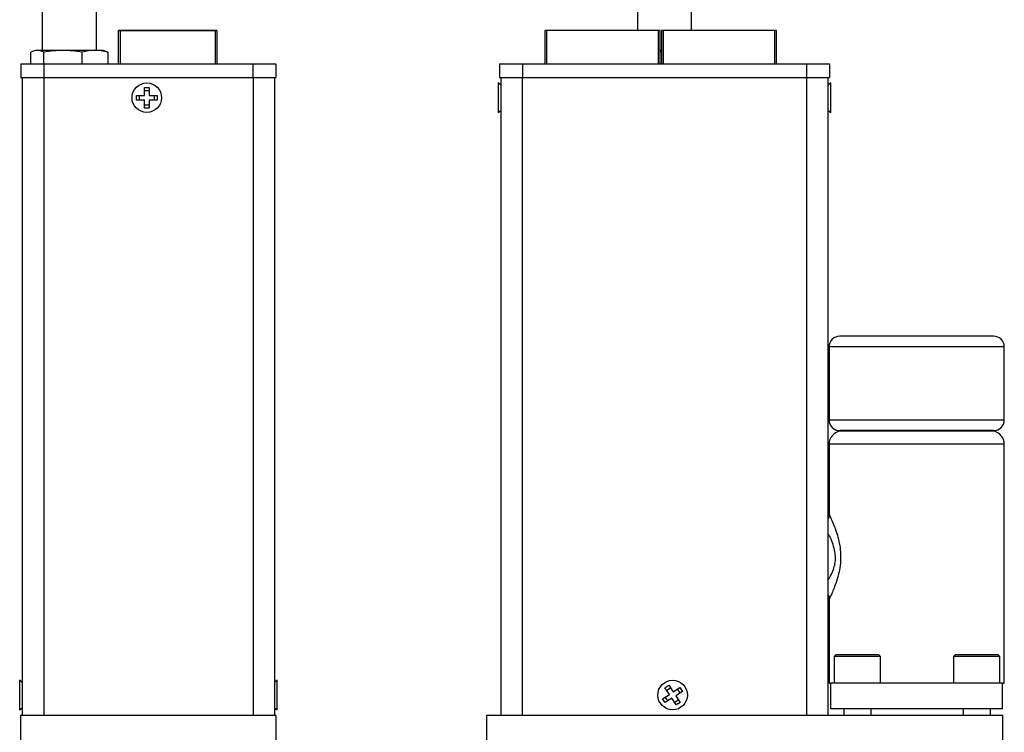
# Model space of a CAD drawing. Header units: inches. Extents: x 3 to 31.1, y 1.3 to 21.1.
# Tile 2 of 12: x 3 to 14.5, y 8.4 to 16.7. Entities that reach past the tile are written whole.
import ezdxf

# ---------------------------------------------------------------- set-up
doc = ezdxf.new("R2010")
doc.units = ezdxf.units.IN
doc.header["$MEASUREMENT"] = 0

msp = doc.modelspace()

# ---------------------------------------------------------------- linework, layer by layer
at = {"color": 7, "linetype": 'Continuous', "lineweight": 25}
for p, q in [((3.308, 16.969), (3.308, 16.302)), ((3.938, 16.302), (3.938, 16.969)), ((10.236, 16.969), (10.236, 16.532)), ((10.866, 16.532), (10.866, 16.969)), ((4.194, 16.532), (4.194, 16.532)), ((4.194, 16.532), (4.194, 16.532)), ((4.194, 16.532), (4.194, 16.532)), ((4.194, 16.144), (4.194, 16.532)), ((5.32, 16.532), (4.214, 16.532)), ((4.214, 16.532), (5.32, 16.532)), ((5.32, 16.532), (4.214, 16.532)), ((4.234, 16.532), (4.234, 16.532)), ((5.3, 16.532), (4.234, 16.532)), ((4.234, 16.532), (5.3, 16.532)), ((4.234, 16.532), (4.234, 16.532)), ((5.3, 16.532), (4.234, 16.532)), ((4.234, 16.532), (5.3, 16.532)), ((4.25, 16.532), (4.249, 16.532)), ((4.25, 16.532), (4.249, 16.532)), ((5.284, 16.532), (4.25, 16.532)), ((4.25, 16.532), (4.314, 16.532)), ((4.25, 16.532), (4.25, 16.532)), ((4.25, 16.532), (5.284, 16.532)), ((4.25, 16.532), (4.25, 16.532)), ((4.314, 16.532), (4.25, 16.532)), ((4.25, 16.532), (4.25, 16.532)), ((5.284, 16.532), (4.25, 16.532)), ((4.25, 16.532), (4.314, 16.532)), ((4.25, 16.532), (4.25, 16.532)), ((4.25, 16.532), (5.284, 16.532)), ((4.25, 16.532), (4.25, 16.532)), ((4.314, 16.532), (4.25, 16.532)), ((4.25, 16.532), (4.25, 16.532)), ((4.314, 16.532), (4.314, 16.532)), ((4.466, 16.532), (4.314, 16.532)), ((4.314, 16.532), (4.466, 16.532)), ((4.314, 16.532), (4.314, 16.532)), ((4.314, 16.532), (4.314, 16.532)), ((4.314, 16.532), (4.314, 16.532)), ((4.466, 16.532), (4.314, 16.532)), ((4.314, 16.532), (4.466, 16.532)), ((4.314, 16.532), (4.314, 16.532)), ((4.314, 16.532), (4.314, 16.532)), ((4.466, 16.532), (4.466, 16.532)), ((5.124, 16.532), (4.466, 16.532)), ((4.466, 16.532), (5.124, 16.532)), ((4.466, 16.532), (4.466, 16.532)), ((4.466, 16.532), (4.466, 16.532)), ((4.466, 16.532), (4.466, 16.532)), ((5.124, 16.532), (4.466, 16.532)), ((4.466, 16.532), (5.124, 16.532)), ((4.466, 16.532), (4.466, 16.532)), ((4.466, 16.532), (4.466, 16.532)), ((5.124, 16.532), (5.124, 16.532)), ((5.124, 16.532), (5.124, 16.532)), ((5.284, 16.532), (5.284, 16.532)), ((5.284, 16.532), (5.285, 16.532)), ((5.284, 16.532), (5.284, 16.532)), ((5.284, 16.532), (5.285, 16.532)), ((5.3, 16.532), (5.3, 16.532)), ((5.3, 16.532), (5.3, 16.532)), ((5.34, 16.532), (5.34, 16.532)), ((5.34, 16.532), (5.34, 16.532)), ((5.34, 16.532), (5.34, 16.532)), ((5.34, 16.532), (5.34, 16.144)), ((9.159, 16.532), (9.159, 16.144)), ((10.481, 16.532), (9.179, 16.532)), ((10.501, 16.532), (10.481, 16.532)), ((10.501, 16.144), (10.501, 16.532)), ((10.515, 16.532), (10.515, 16.144)), ((11.837, 16.532), (10.535, 16.532)), ((11.857, 16.532), (11.837, 16.532)), ((11.857, 16.144), (11.857, 16.532)), ((3.177, 16.144), (3.177, 16.28)), ((3.23, 16.302), (3.206, 16.293)), ((3.251, 16.302), (3.23, 16.302)), ((3.549, 16.302), (3.251, 16.302)), ((3.325, 16.144), (3.325, 16.28)), ((3.921, 16.302), (3.549, 16.302)), ((3.772, 16.144), (3.772, 16.28)), ((4.017, 16.302), (3.921, 16.302)), ((4.04, 16.293), (4.017, 16.302)), ((4.04, 16.293), (4.07, 16.28)), ((4.07, 16.28), (4.07, 16.144)), ((10.515, 16.302), (10.501, 16.302)), ((10.515, 16.287), (10.501, 16.285)), ((3.06, 16.144), (3.06, 15.987)), ((3.06, 16.144), (3.328, 16.144)), ((3.328, 16.144), (3.328, 15.987)), ((3.328, 16.144), (5.761, 16.144)), ((5.523, 16.148), (5.523, 16.144)), ((5.606, 16.148), (5.606, 16.144)), ((5.699, 16.148), (5.699, 16.144)), ((5.753, 16.144), (5.753, 16.148)), ((5.761, 16.144), (5.761, 15.987)), ((5.761, 16.144), (6.029, 16.144)), ((6.029, 16.144), (6.029, 15.987)), ((8.63, 16.144), (8.63, 15.987)), ((8.63, 16.144), (8.898, 16.144)), ((8.898, 16.144), (8.898, 15.987)), ((8.898, 16.144), (12.205, 16.144)), ((8.947, 16.148), (8.947, 16.144)), ((9.017, 16.144), (9.017, 16.148)), ((11.213, 16.144), (11.213, 16.148)), ((12.205, 16.144), (12.205, 15.987)), ((12.205, 16.144), (12.473, 16.144)), ((12.473, 16.144), (12.473, 15.987)), ((3.06, 15.987), (3.328, 15.987)), ((3.075, 15.987), (3.075, 8.558)), ((3.325, 15.987), (3.325, 8.558)), ((3.328, 15.987), (5.761, 15.987)), ((5.761, 15.987), (6.029, 15.987)), ((5.763, 15.987), (5.763, 8.558)), ((6.013, 15.987), (6.013, 8.558)), ((8.63, 15.987), (8.898, 15.987)), ((8.645, 15.987), (8.645, 8.558)), ((8.895, 15.987), (8.895, 8.558)), ((8.898, 15.987), (12.205, 15.987)), ((12.205, 15.987), (12.473, 15.987)), ((12.207, 8.558), (12.207, 15.987)), ((12.457, 8.558), (12.457, 15.987)), ((4.498, 15.871), (4.552, 15.871)), ((4.498, 15.778), (4.498, 15.871)), ((4.498, 15.836), (4.552, 15.836)), ((4.552, 15.871), (4.552, 15.778)), ((8.645, 15.897), (8.615, 15.923)), ((8.615, 15.923), (8.615, 15.579)), ((12.487, 15.923), (12.457, 15.897)), ((12.487, 15.579), (12.487, 15.923)), ((4.405, 15.778), (4.498, 15.778)), ((4.405, 15.724), (4.405, 15.778)), ((4.498, 15.724), (4.405, 15.724)), ((4.44, 15.724), (4.44, 15.778)), ((4.498, 15.631), (4.498, 15.724)), ((4.552, 15.778), (4.645, 15.778)), ((4.552, 15.724), (4.552, 15.631)), ((4.645, 15.724), (4.552, 15.724)), ((4.61, 15.778), (4.61, 15.724)), ((4.645, 15.778), (4.645, 15.724)), ((4.552, 15.665), (4.498, 15.665)), ((4.552, 15.631), (4.498, 15.631)), ((8.615, 15.579), (8.645, 15.604)), ((12.457, 15.604), (12.487, 15.579)), ((14.382, 12.974), (13.487, 12.974)), ((12.467, 12.849), (12.467, 11.999)), ((14.507, 11.999), (14.507, 12.849)), ((12.592, 11.87), (14.382, 11.87)), ((12.467, 11.716), (12.467, 10.896)), ((14.507, 8.934), (14.507, 11.716)), ((12.467, 9.912), (12.467, 8.934)), ((12.547, 9.262), (12.527, 9.242)), ((12.527, 9.242), (12.527, 8.934)), ((13.067, 9.242), (12.527, 9.242)), ((13.047, 9.262), (12.547, 9.262)), ((13.067, 9.242), (13.047, 9.262)), ((13.067, 8.934), (13.067, 9.242)), ((13.937, 9.262), (13.917, 9.242)), ((13.917, 9.242), (13.917, 8.934)), ((14.457, 9.242), (13.917, 9.242)), ((14.437, 9.262), (13.937, 9.262)), ((14.457, 9.242), (14.437, 9.262)), ((14.457, 8.934), (14.457, 9.242)), ((3.075, 8.941), (3.045, 8.966)), ((3.045, 8.966), (3.045, 8.622)), ((6.043, 8.966), (6.013, 8.94)), ((6.043, 8.622), (6.043, 8.966)), ((10.557, 8.879), (10.603, 8.909)), ((10.608, 8.802), (10.557, 8.879)), ((10.577, 8.85), (10.622, 8.88)), ((10.603, 8.909), (10.654, 8.831)), ((10.654, 8.831), (10.731, 8.882)), ((10.761, 8.837), (10.683, 8.786)), ((10.702, 8.863), (10.732, 8.818)), ((10.731, 8.882), (10.761, 8.837)), ((12.467, 8.934), (12.487, 8.934)), ((14.487, 8.934), (12.487, 8.934)), ((12.487, 8.634), (12.487, 8.934)), ((14.487, 8.634), (14.487, 8.934)), ((14.487, 8.934), (14.507, 8.934)), ((10.53, 8.751), (10.608, 8.802)), ((10.56, 8.706), (10.53, 8.751)), ((10.589, 8.725), (10.56, 8.77)), ((10.638, 8.756), (10.56, 8.706)), ((10.689, 8.679), (10.638, 8.756)), ((10.715, 8.737), (10.67, 8.708)), ((10.683, 8.786), (10.734, 8.708)), ((3.045, 8.622), (3.075, 8.647)), ((6.013, 8.647), (6.043, 8.622)), ((10.734, 8.708), (10.689, 8.679)), ((14.487, 8.634), (12.487, 8.634)), ((12.638, 8.634), (12.638, 8.558)), ((12.956, 8.558), (12.956, 8.634)), ((14.028, 8.634), (14.028, 8.558)), ((14.346, 8.558), (14.346, 8.634)), ((6.026, 8.558), (3.056, 8.558)), ((3.056, 8.558), (3.056, 5.588)), ((6.026, 8.558), (6.026, 5.588)), ((14.491, 8.558), (8.479, 8.558)), ((8.479, 8.558), (8.479, 5.588)), ((14.491, 5.588), (14.491, 8.558))]:
    msp.add_line(p, q, dxfattribs=at)
at = {"color": 8, "linetype": 'Continuous', "lineweight": 25}
for p, q in [((4.214, 16.532), (4.214, 16.144)), ((5.32, 16.532), (5.32, 16.144)), ((9.179, 16.532), (9.179, 16.144)), ((10.481, 16.144), (10.481, 16.532)), ((10.535, 16.532), (10.535, 16.144)), ((11.837, 16.144), (11.837, 16.532)), ((13.487, 12.849), (12.467, 12.849)), ((14.507, 12.849), (13.487, 12.849)), ((12.467, 11.999), (14.507, 11.999)), ((14.507, 11.716), (12.467, 11.716))]:
    msp.add_line(p, q, dxfattribs=at)
at = {"color": 7, "linetype": 'Continuous', "lineweight": 25, "flags": 128}
for points in [[(4.194, 16.532), (4.195, 16.532), (4.196, 16.532), (4.198, 16.532), (4.2, 16.532), (4.203, 16.532), (4.207, 16.532), (4.21, 16.532), (4.214, 16.532)], [(4.214, 16.532), (4.21, 16.532), (4.207, 16.532), (4.203, 16.532), (4.2, 16.532), (4.198, 16.532), (4.196, 16.532), (4.195, 16.532), (4.194, 16.532)], [(4.214, 16.532), (4.21, 16.532), (4.207, 16.532), (4.203, 16.532), (4.2, 16.532), (4.198, 16.532), (4.196, 16.532), (4.195, 16.532), (4.194, 16.532)], [(4.194, 16.532), (4.195, 16.532), (4.196, 16.532), (4.198, 16.532), (4.2, 16.532), (4.203, 16.532), (4.207, 16.532), (4.21, 16.532), (4.214, 16.532)], [(5.34, 16.532), (5.34, 16.532), (5.339, 16.532), (5.337, 16.532), (5.334, 16.532), (5.331, 16.532), (5.328, 16.532), (5.324, 16.532), (5.32, 16.532)], [(5.32, 16.532), (5.324, 16.532), (5.328, 16.532), (5.331, 16.532), (5.334, 16.532), (5.337, 16.532), (5.339, 16.532), (5.34, 16.532), (5.34, 16.532)], [(5.32, 16.532), (5.324, 16.532), (5.328, 16.532), (5.331, 16.532), (5.334, 16.532), (5.337, 16.532), (5.339, 16.532), (5.34, 16.532), (5.34, 16.532)], [(5.34, 16.532), (5.34, 16.532), (5.339, 16.532), (5.337, 16.532), (5.334, 16.532), (5.331, 16.532), (5.328, 16.532), (5.324, 16.532), (5.32, 16.532)], [(9.179, 16.532), (9.175, 16.532), (9.172, 16.532), (9.168, 16.532), (9.165, 16.532), (9.163, 16.532), (9.161, 16.532), (9.16, 16.532), (9.159, 16.532)], [(10.535, 16.532), (10.531, 16.532), (10.528, 16.532), (10.524, 16.532), (10.521, 16.532), (10.519, 16.532), (10.517, 16.532), (10.516, 16.532), (10.515, 16.532)]]:
    msp.add_lwpolyline(points, dxfattribs=at)
at = {"color": 7, "linetype": 'Continuous', "lineweight": 25}
for centre in [(4.525, 15.751), (10.646, 8.794)]:
    msp.add_circle(centre, 0.172, dxfattribs=at)
for centre, radius, start, end in [((12.592, 12.849), 0.125, 90, 180), ((14.382, 12.849), 0.125, 0, 90), ((12.592, 11.999), 0.125, 180, 270), ((14.382, 11.999), 0.125, 270, 0), ((12.625, 11.716), 0.157, 101.9027, 180), ((14.35, 11.716), 0.157, 0, 78.0973)]:
    msp.add_arc(centre, radius, start, end, dxfattribs=at)
for points in [[(3.251, 16.302), (3.226, 16.302), (3.201, 16.293), (3.177, 16.28)], [(3.325, 16.28), (3.301, 16.293), (3.276, 16.302), (3.251, 16.302)], [(3.549, 16.302), (3.474, 16.302), (3.399, 16.293), (3.325, 16.28)], [(3.772, 16.28), (3.698, 16.293), (3.624, 16.302), (3.549, 16.302)], [(3.921, 16.302), (3.871, 16.302), (3.821, 16.293), (3.772, 16.28)], [(4.07, 16.28), (4.02, 16.293), (3.971, 16.302), (3.921, 16.302)]]:
    msp.add_open_spline(points, degree=3, dxfattribs=at)
for points, knots in [([(13.487, 12.974), (13.25, 12.974), (13.022, 12.974), (12.687, 12.974), (12.592, 12.974), (12.592, 12.974)], [0, 0, 0, 0, 0.5, 0.5, 1, 1, 1, 1]), ([(14.382, 11.874), (14.382, 11.874), (14.359, 11.874), (14.269, 11.874), (14.203, 11.874), (14.037, 11.874), (13.938, 11.874), (13.722, 11.874), (13.604, 11.874), (13.37, 11.874), (13.253, 11.874), (13.036, 11.874), (12.937, 11.874), (12.772, 11.874), (12.705, 11.874), (12.616, 11.874), (12.592, 11.874), (12.592, 11.874)], [0, 0, 0, 0, 0.125, 0.125, 0.25, 0.25, 0.375, 0.375, 0.5, 0.5, 0.625, 0.625, 0.75, 0.75, 0.875, 0.875, 1, 1, 1, 1]), ([(12.467, 10.905), (12.467, 10.891), (12.467, 10.871), (12.459, 10.853), (12.457, 10.848)], [0, 0, 0, 0, 0.715365, 1, 1, 1, 1]), ([(12.457, 10.139), (12.47, 10.158), (12.494, 10.194), (12.523, 10.268), (12.541, 10.339), (12.543, 10.411), (12.531, 10.489), (12.509, 10.571), (12.48, 10.638), (12.463, 10.661), (12.457, 10.669)], [0, 0, 0, 0, 0.15899, 0.299255, 0.407758, 0.50231, 0.619035, 0.758295, 0.918525, 1, 1, 1, 1]), ([(12.457, 9.96), (12.459, 9.955), (12.467, 9.937), (12.467, 9.917), (12.468, 9.902)], [0, 0, 0, 0, 0.2857398, 1, 1, 1, 1])]:
    msp.add_open_spline(points, degree=3, knots=knots, dxfattribs=at)
at = {"color": 8, "linetype": 'Continuous', "lineweight": 25}
msp.add_open_spline([(12.468, 10.896), (12.468, 10.896), (12.469, 10.896), (12.487, 10.858), (12.529, 10.764), (12.577, 10.621), (12.6, 10.487), (12.604, 10.38), (12.594, 10.276), (12.566, 10.147), (12.526, 10.04), (12.493, 9.963), (12.475, 9.926), (12.467, 9.908), (12.468, 9.911), (12.468, 9.912)], degree=3, knots=[0, 0, 0, 0, 0.049734, 0.115811, 0.24826, 0.38105, 0.448505, 0.514027, 0.580479, 0.646927, 0.7802, 0.847483, 0.913504, 0.980044, 1, 1, 1, 1], dxfattribs=at)

doc.saveas('drawing.dxf')
